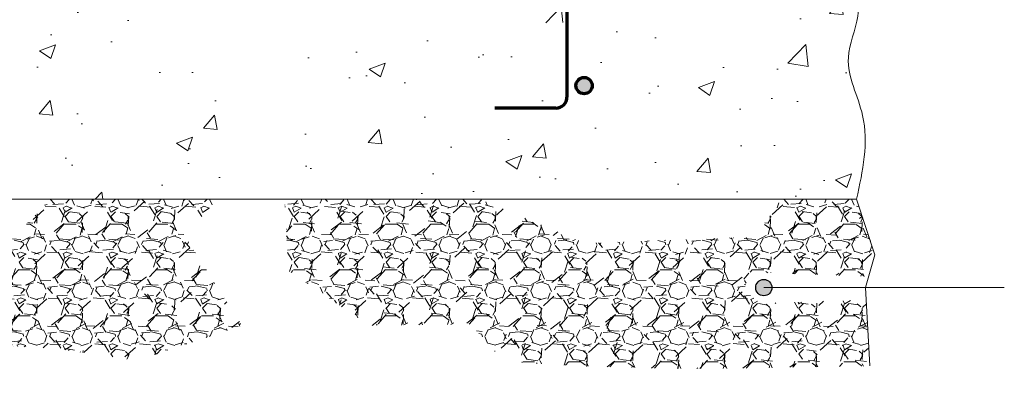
# Model space of a CAD drawing. Header units: inches. Extents: x 0 to 8.5, y 0 to 11.
# Tile 3 of 11: x 2.6 to 5.3, y 4.1 to 5.1. Entities that reach past the tile are written whole.
import ezdxf

# ---------------------------------------------------------------- set-up
doc = ezdxf.new("R2010")
doc.units = ezdxf.units.IN
doc.header["$LTSCALE"] = 0.5
doc.header["$MEASUREMENT"] = 0
doc.layers.get('0').update_dxf_attribs({"linetype": 'CONTINUOUS', "lineweight": 35})
for name, color, linetype, lineweight in [('C-PVMT-CONC', 8, 'CONTINUOUS', 18), ('G-ANNO-PATT', 8, 'CONTINUOUS', 18), ('S-REIN-RBAR', 5, 'CONTINUOUS', 70)]:
    doc.layers.add(name, color=color, linetype=linetype, lineweight=lineweight)
doc.layers.add('G-ANNO-TEXT', color=7, linetype='CONTINUOUS')
doc.styles.add('01-E-BLDG-1_1', font='arial.ttf', dxfattribs={"height": 0.09375})
doc.dimstyles.new('01-E-BLDG-1_1', dxfattribs={"dimtxt": 0.09375, "dimasz": 0.125, "dimexe": 0.0625, "dimexo": 0.0625, "dimgap": 0.0625, "dimtad": 1, "dimdec": 4, "dimzin": 3, "dimdsep": 46, "dimlunit": 4, "dimtxsty": '01-E-BLDG-1_1', "dimcen": 0.0625, "dimclrd": 1, "dimclre": 1, "dimclrt": 256, "dimazin": 0, "dimtfac": 1, "dimtdec": 4, "dimtmove": 1, "dimatfit": 3, "dimfxl": 1, "dimfrac": 2, "dimtolj": 1, "dimtzin": 3, "dimlwd": 0, "dimlwe": 0, "dimarcsym": 0})
pattern_1 = [(49.99999999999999, (0, 0), (0.4482876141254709, -0.03922008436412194), [0.046875, -0.515625]), (355, (0, 0), (-0.086719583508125, 0.4701200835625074), [0.0375, -0.4125]), (100.45144446, (0.037357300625, -0.00326834), (0.361568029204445, 0.4308999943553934), [0.03983761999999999, -0.4382138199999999]), (46.18420000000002, (0, 0.125), (0.6670258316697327, -0.1034495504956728), [0.07031249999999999, -0.7734374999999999]), (96.63563549, (0.055585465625, 0.116379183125), (0.5841637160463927, 0.608824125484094), [0.05975646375, -0.6573210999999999]), (351.1841639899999, (0, 0.125), (0.5841637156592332, 0.6088241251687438), [0.05625, -0.618750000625]), (21, (0.0625, 0.09375), (0.3730669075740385, -0.2516368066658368), [0.046875, -0.515625]), (326.0000000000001, (0.0625, 0.09375), (0.1520720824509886, 0.4532187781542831), [0.0375, -0.4125]), (71.45144474, (0.09358890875, 0.07278026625), (0.5251389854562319, 0.2015819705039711), [0.03983761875, -0.43821382]), (37.50000000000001, (0, 0), (0.007599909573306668, 0.2080586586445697), [0, -0.4075, 0, -0.41875, 0, -0.4140625]), (7.499999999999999, (0, 0), (0.1644184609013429, 0.2465073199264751), [0, -0.23875, 0, -0.398125, 0, -0.1578125]), (327.5, (-0.139375, 0), (0.3336390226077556, -0.01409679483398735), [0, -0.15625, 0, -0.4875, 0, -0.646875]), (317.5, (-0.201875, 0), (0.3644913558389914, 0.06256561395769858), [0, -0.203125, 0, -0.32375, 0, -0.459375])]
pattern_2 = [(228.012787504, (0.09, 0.125), (-1.000000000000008, -1.125), [0.016817, -1.664886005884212]), (184.969740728, (0.07875, 0.1125), (1.499999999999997, 0.1250000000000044), [0.0288585, -2.85699059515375]), (132.510447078, (0.05, 0.11), (1.250000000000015, -1.374999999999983), [0.0203485, -2.014504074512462]), (267.273689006, (0.00125, 0.07875), (0.125000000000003, 2.500000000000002), [0.02627975, -2.601694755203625]), (292.833654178, (0, 0.0525), (-0.6249999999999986, 1.500000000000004), [0.025769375, -2.551171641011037]), (357.273689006, (0.01, 0.02875), (-2.500000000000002, 0.1250000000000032), [0.02627975, -2.601694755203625]), (37.6942404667, (0.03625, 0.0275), (-1.625, -1.249999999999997), [0.034753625, -3.4406060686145]), (72.2553283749, (0.06375, 0.04875), (0.8750000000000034, 2.75), [0.03281099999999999, -3.248290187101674]), (121.429565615, (0.07375, 0.08), (-1.000000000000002, 1.624999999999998), [0.02636875, -2.610509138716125]), (175.236358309, (0.06, 0.1025), (1.374999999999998, -0.1250000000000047), [0.030104, -1.475095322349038]), (222.397437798, (0.03, 0.105), (-1.499999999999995, -1.374999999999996), [0.038931, -3.854171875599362]), (138.814074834, (0.125, 0.0775), (-0.8750000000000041, 0.75), [0.013287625, -1.315480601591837]), (171.46923439, (0.115, 0.08625), (1.625, -0.2499999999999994), [0.025279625, -2.502688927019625]), (225, (0.09, 0.09), (-1.387778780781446e-17, -0.1249999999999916), [0.017677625, -0.1590990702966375]), (203.198590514, (0.08125, 0.105), (0.6249999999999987, 0.2499999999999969), [0.00951975, -0.9424518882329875]), (291.801409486, (0.0725, 0.10125), (-0.1249999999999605, 0.3750000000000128), [0.013462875, -0.6596827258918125]), (30.96375653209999, (0.0775, 0.08875), (0.3750000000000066, 0.2499999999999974), [0.021866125, -0.7070028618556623]), (161.565051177, (0.09625, 0.1), (0.2500000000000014, -0.1249999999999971), [0.015811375, -0.3794733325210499]), (16.389540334, (0, 0.10125), (1.249999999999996, 0.3750000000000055), [0.02215, -2.192855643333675]), (70.3461759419, (0.02125, 0.1075), (-0.5000000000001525, -1.375000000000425), [0.018582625, -1.839675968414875]), (293.198590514, (0.09625, 0.125), (-0.2499999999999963, 0.6249999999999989), [0.019039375, -0.9329322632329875]), (343.610459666, (0.10375, 0.1075), (-1.249999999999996, 0.3750000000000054), [0.02215, -2.192855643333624]), (339.44395478, (0, 0.02375), (-0.6250000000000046, 0.2500000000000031), [0.02136, -1.046640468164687]), (294.775140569, (0.02, 0.01625), (-0.6250000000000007, 1.375), [0.01789725, -1.7718303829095]), (66.8014094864, (0.0975, 0), (0.2499999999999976, 0.6249999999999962), [0.019039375, -0.9329322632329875]), (17.3540246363, (0.105, 0.0175), (-1.624999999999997, -0.4999999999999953), [0.020953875, -2.07442795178]), (69.44395478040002, (0.03625, 0), (-0.2500000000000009, -0.6249999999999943), [0.01068, -1.057320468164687]), (101.309932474, (0.09, 0), (-0.1249999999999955, 0.5000000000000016), [0.00637375, -0.6310036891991]), (165.963756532, (0.08875, 0.00625), (0.3749999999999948, -0.1250000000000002), [0.025769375, -0.4896188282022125]), (186.009005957, (0.06375, 0.0125), (1.250000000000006, 0.1249999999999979), [0.02388125, -2.36424039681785]), (303.690067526, (0.0775, 0.0775), (-0.1249999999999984, 0.2499999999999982), [0.01802775, -0.432666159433]), (353.157226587, (0.0875, 0.0625), (2.125000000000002, -0.2500000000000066), [0.03147425, -3.115945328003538]), (60.9453959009, (0.11875, 0.05875), (-0.4999999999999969, -0.8749999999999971), [0.0128695, -1.274084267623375]), (90, (0.125, 0.07), (-0.125, 0.125), [0.0075, -0.1175]), (120.256437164, (0.06125, 0.01625), (0.5000000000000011, -0.875000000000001), [0.0173655, -1.719189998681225]), (48.01278750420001, (0.0525, 0.03125), (1, 1.124999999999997), [0.033634, -1.648069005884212]), (0, (0.075, 0.05625), (0.125, 0.125), [0.0325, -0.0925]), (325.3048464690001, (0.1075, 0.05625), (1.250000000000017, -0.8749999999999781), [0.01976425, -1.95665928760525]), (254.054604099, (0.12375, 0.045), (-0.1250000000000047, -0.5000000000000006), [0.01820025, -0.8918134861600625]), (207.645975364, (0.11875, 0.0275), (-2.374999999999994, -1.250000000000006), [0.029633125, -2.933684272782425]), (175.42607874, (0.0925, 0.01375), (-1.624999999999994, 0.1250000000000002), [0.031349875, -3.103634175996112])]

# ---------------------------------------------------------------- blocks, each defined once
blk = doc.blocks.new('G-TDT1')
at = {"linetype": 'ByBlock', "lineweight": -2}
h = blk.add_hatch(color=256, dxfattribs=at)
edge = h.paths.add_edge_path()
edge.add_arc((0, 0), 0.02220729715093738, 0, 360)
at = {"color": 0, "linetype": 'ByBlock', "lineweight": -2}
blk.add_circle((0, 0), 0.02220729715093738, dxfattribs=at)

msp = doc.modelspace()

# ---------------------------------------------------------------- hatches: boundary and pattern name
at = {"layer": 'G-ANNO-PATT'}
h = msp.add_hatch(dxfattribs=at)
h.set_pattern_fill('AR-CONC', color=256, scale=0.0625)
h.set_pattern_definition(pattern_1)
h.paths.add_polyline_path([(2.386111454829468, 5.081148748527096), (2.38611135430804, 4.927368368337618), (2.836621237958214, 4.927368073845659), (2.836621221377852, 4.902003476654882), (2.36074674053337, 4.902003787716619), (2.360746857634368, 5.081148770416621)])
h.paths.add_polyline_path([(2.386111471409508, 5.106513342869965), (2.360746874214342, 5.10651336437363), (2.360746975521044, 5.26149571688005), (1.738880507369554, 5.261496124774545), (1.74095956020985, 5.253424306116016), (1.743016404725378, 5.245353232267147), (1.745028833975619, 5.237283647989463), (1.746974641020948, 5.229216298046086), (1.748831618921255, 5.22115192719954), (1.750577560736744, 5.21309128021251), (1.752190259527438, 5.20503510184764), (1.753647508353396, 5.196984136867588), (1.754927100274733, 5.18893913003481), (1.756006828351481, 5.180900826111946), (1.756864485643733, 5.172869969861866), (1.757477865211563, 5.164847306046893), (1.757824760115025, 5.156833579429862), (1.757882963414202, 5.148829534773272), (1.757630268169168, 5.140835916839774), (1.757044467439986, 5.132853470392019), (1.756103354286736, 5.124882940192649), (1.754796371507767, 5.116924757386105), (1.753164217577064, 5.108977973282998), (1.751261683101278, 5.101041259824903), (1.74914355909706, 5.093113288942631), (1.746864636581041, 5.085192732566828), (1.744479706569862, 5.077278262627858), (1.742043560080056, 5.069368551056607), (1.739610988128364, 5.061462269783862), (1.737236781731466, 5.053558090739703), (1.734975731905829, 5.045654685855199), (1.732882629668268, 5.037750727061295), (1.731012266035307, 5.029844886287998), (1.729419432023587, 5.02193583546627), (1.728158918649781, 5.014022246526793), (1.727282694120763, 5.00610285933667), (1.726798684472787, 4.998177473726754), (1.726679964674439, 4.990246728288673), (1.726898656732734, 4.982311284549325), (1.727426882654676, 4.974371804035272), (1.728236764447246, 4.96642894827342), (1.729300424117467, 4.958483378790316), (1.730589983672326, 4.9505357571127), (1.732077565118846, 4.942586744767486), (1.73373529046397, 4.934637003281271), (1.735535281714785, 4.926687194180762), (1.737449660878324, 4.918737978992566), (1.739450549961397, 4.910790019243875), (1.741510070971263, 4.902843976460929), (1.743600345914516, 4.89490051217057), (1.745693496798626, 4.886960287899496), (1.747761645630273, 4.879023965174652), (1.749776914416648, 4.871092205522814), (1.751711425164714, 4.863165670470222), (1.753537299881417, 4.855245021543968), (1.755227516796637, 4.847330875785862), (1.756769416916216, 4.839423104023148), (1.758162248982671, 4.831520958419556), (1.75940562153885, 4.823623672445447), (1.76049914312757, 4.815730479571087), (1.76144242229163, 4.807840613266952), (1.762235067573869, 4.799953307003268), (1.762876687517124, 4.792067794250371), (1.763366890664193, 4.784183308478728), (1.763705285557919, 4.776299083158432), (1.763891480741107, 4.768414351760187), (1.763925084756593, 4.76052834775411), (1.763805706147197, 4.752640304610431), (1.763532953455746, 4.744749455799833), (1.763106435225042, 4.736855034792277), (1.76252575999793, 4.728956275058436), (1.761790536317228, 4.721052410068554), (1.760900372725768, 4.713142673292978), (1.759854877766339, 4.705226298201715), (1.75865365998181, 4.697302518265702), (1.757296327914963, 4.689370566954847), (1.755782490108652, 4.681429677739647), (1.754111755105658, 4.673479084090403), (1.752283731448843, 4.665518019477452), (1.750298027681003, 4.657545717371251), (1.748154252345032, 4.649561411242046), (1.745852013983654, 4.641564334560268), (1.74339092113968, 4.633553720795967), (1.740770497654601, 4.625528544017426), (3.127754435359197, 4.625528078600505), (3.127751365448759, 5.081148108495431), (2.386111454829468, 5.081148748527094)])
edge = h.paths.add_edge_path()
edge.add_line((2.386111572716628, 5.261495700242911), (2.386111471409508, 5.106513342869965))
edge.add_line((2.386111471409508, 5.106513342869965), (3.127751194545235, 5.10651271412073))
edge.add_line((3.127751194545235, 5.10651271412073), (3.127750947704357, 5.143147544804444))
edge.add_line((3.127750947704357, 5.143147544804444), (2.656709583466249, 5.143147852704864))
edge.add_line((2.656709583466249, 5.143147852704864), (2.656709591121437, 5.154857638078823))
edge.add_line((2.656709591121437, 5.154857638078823), (2.672653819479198, 5.15485762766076))
edge.add_arc((2.672409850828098, 5.166264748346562), 0.01140972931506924, 271.2252209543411, 358.7747969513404)
edge.add_line((2.683816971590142, 5.166020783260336), (2.684166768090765, 5.250558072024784))
edge.add_line((2.684166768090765, 5.250558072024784), (2.581755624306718, 5.250558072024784))
edge.add_line((2.581755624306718, 5.250558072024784), (2.581755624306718, 5.261495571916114))
edge.add_line((2.581755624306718, 5.261495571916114), (2.386111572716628, 5.261495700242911))
h = msp.add_hatch(dxfattribs=at)
h.set_pattern_fill('AR-CONC', color=256, scale=0.0625)
h.set_pattern_definition(pattern_1)
h.paths.add_polyline_path([(3.619525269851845, 4.903225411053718), (3.619525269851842, 4.928590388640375), (4.095399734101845, 4.928590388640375), (4.095399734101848, 4.903225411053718)])
edge = h.paths.add_edge_path()
edge.add_line((4.095399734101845, 5.081147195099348), (4.095399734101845, 4.903225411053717))
edge.add_line((4.095399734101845, 4.903225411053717), (4.070036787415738, 4.903225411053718))
edge.add_line((4.070036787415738, 4.903225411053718), (4.070036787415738, 5.081147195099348))
edge.add_line((4.070036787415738, 5.081147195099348), (3.330272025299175, 5.081147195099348))
edge.add_line((3.330272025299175, 5.081147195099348), (3.330275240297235, 4.625528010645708))
edge.add_line((3.330275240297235, 4.625528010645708), (4.860945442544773, 4.625527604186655))
edge.add_line((4.860945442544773, 4.625527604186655), (4.863196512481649, 4.635825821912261))
edge.add_line((4.863196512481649, 4.635825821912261), (4.865429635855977, 4.646124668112))
edge.add_line((4.865429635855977, 4.646124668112), (4.867626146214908, 4.656421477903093))
edge.add_line((4.867626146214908, 4.656421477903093), (4.869767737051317, 4.666715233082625))
edge.add_line((4.869767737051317, 4.666715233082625), (4.871836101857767, 4.677004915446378))
edge.add_line((4.871836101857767, 4.677004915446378), (4.873812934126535, 4.687289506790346))
edge.add_line((4.873812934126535, 4.687289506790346), (4.875679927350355, 4.697567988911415))
edge.add_line((4.875679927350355, 4.697567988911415), (4.877418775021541, 4.707839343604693))
edge.add_line((4.877418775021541, 4.707839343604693), (4.879011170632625, 4.718102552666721))
edge.add_line((4.879011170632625, 4.718102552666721), (4.880438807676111, 4.728356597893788))
edge.add_line((4.880438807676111, 4.728356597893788), (4.881683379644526, 4.738600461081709))
edge.add_line((4.881683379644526, 4.738600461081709), (4.882726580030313, 4.748833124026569))
edge.add_line((4.882726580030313, 4.748833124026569), (4.88355010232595, 4.759053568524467))
edge.add_line((4.88355010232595, 4.759053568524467), (4.884135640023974, 4.769260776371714))
edge.add_line((4.884135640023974, 4.769260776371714), (4.884464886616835, 4.779453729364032))
edge.add_line((4.884464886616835, 4.779453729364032), (4.884519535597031, 4.789631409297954))
edge.add_line((4.884519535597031, 4.789631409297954), (4.884281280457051, 4.799792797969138))
edge.add_line((4.884281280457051, 4.799792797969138), (4.883731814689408, 4.809936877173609))
edge.add_line((4.883731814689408, 4.809936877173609), (4.88285283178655, 4.820062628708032))
edge.add_line((4.88285283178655, 4.820062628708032), (4.881626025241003, 4.830169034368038))
edge.add_line((4.881626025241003, 4.830169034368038), (4.880033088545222, 4.840255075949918))
edge.add_line((4.880033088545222, 4.840255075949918), (4.878055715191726, 4.850319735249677))
edge.add_line((4.878055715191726, 4.850319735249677), (4.875680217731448, 4.860362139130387))
edge.add_line((4.875680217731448, 4.860362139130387), (4.872946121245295, 4.870383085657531))
edge.add_line((4.872946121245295, 4.870383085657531), (4.869927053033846, 4.880384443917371))
edge.add_line((4.869927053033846, 4.880384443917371), (4.866697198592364, 4.890368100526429))
edge.add_line((4.866697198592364, 4.890368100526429), (4.863330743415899, 4.900335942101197))
edge.add_line((4.863330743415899, 4.900335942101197), (4.859901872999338, 4.910289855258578))
edge.add_line((4.859901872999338, 4.910289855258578), (4.856484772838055, 4.920231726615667))
edge.add_line((4.856484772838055, 4.920231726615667), (4.853153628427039, 4.930163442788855))
edge.add_line((4.853153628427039, 4.930163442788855), (4.849982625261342, 4.940086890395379))
edge.add_line((4.849982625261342, 4.940086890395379), (4.847045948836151, 4.950003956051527))
edge.add_line((4.847045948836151, 4.950003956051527), (4.844417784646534, 4.959916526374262))
edge.add_line((4.844417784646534, 4.959916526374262), (4.842172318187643, 4.969826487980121))
edge.add_line((4.842172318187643, 4.969826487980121), (4.840383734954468, 4.979735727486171))
edge.add_line((4.840383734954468, 4.979735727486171), (4.839126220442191, 4.989646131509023))
edge.add_line((4.839126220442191, 4.989646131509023), (4.838473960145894, 4.999559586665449))
edge.add_line((4.838473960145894, 4.999559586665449), (4.838501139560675, 5.009477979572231))
edge.add_line((4.838501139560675, 5.009477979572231), (4.83926277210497, 5.019403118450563))
edge.add_line((4.83926277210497, 5.019403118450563), (4.840688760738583, 5.029336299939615))
edge.add_line((4.840688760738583, 5.029336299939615), (4.84265882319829, 5.039278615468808))
edge.add_line((4.84265882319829, 5.039278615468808), (4.845052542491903, 5.049231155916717))
edge.add_line((4.845052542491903, 5.049231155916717), (4.847749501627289, 5.05919501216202))
edge.add_line((4.847749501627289, 5.05919501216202), (4.850629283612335, 5.069171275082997))
edge.add_line((4.850629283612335, 5.069171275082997), (4.853571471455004, 5.079161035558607))
edge.add_line((4.853571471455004, 5.079161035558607), (4.856455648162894, 5.089165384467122))
edge.add_line((4.856455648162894, 5.089165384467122), (4.859161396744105, 5.099185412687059))
edge.add_line((4.859161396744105, 5.099185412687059), (4.861568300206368, 5.109222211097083))
edge.add_line((4.861568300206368, 5.109222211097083), (4.86355594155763, 5.119276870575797))
edge.add_line((4.86355594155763, 5.119276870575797), (4.865006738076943, 5.129350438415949))
edge.add_line((4.865006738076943, 5.129350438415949), (4.865879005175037, 5.139442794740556))
edge.add_line((4.865879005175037, 5.139442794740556), (4.866213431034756, 5.149552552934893))
edge.add_line((4.866213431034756, 5.149552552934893), (4.866054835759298, 5.159678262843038))
edge.add_line((4.866054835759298, 5.159678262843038), (4.865448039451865, 5.16981847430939))
edge.add_line((4.865448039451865, 5.16981847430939), (4.864437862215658, 5.179971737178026))
edge.add_line((4.864437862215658, 5.179971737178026), (4.863069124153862, 5.190136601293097))
edge.add_line((4.863069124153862, 5.190136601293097), (4.861386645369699, 5.200311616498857))
edge.add_line((4.861386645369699, 5.200311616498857), (4.859435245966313, 5.210495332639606))
edge.add_line((4.859435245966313, 5.210495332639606), (4.85725974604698, 5.220686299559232))
edge.add_line((4.85725974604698, 5.220686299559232), (4.854904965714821, 5.230883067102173))
edge.add_line((4.854904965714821, 5.230883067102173), (4.852415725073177, 5.241084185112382))
edge.add_line((4.852415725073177, 5.241084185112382), (4.849836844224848, 5.251288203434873))
edge.add_line((4.849836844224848, 5.251288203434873), (4.847213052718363, 5.26149402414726))
edge.add_line((4.847213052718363, 5.26149402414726), (3.872399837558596, 5.261494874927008))
edge.add_line((3.872399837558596, 5.261494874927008), (3.872399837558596, 5.250557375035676))
edge.add_line((3.872399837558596, 5.250557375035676), (3.769988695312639, 5.250557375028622))
edge.add_line((3.769988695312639, 5.250557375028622), (3.770338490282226, 5.166020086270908))
edge.add_arc((3.781501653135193, 5.166020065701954), 0.01116316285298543, 179.9998944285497, 270.0000001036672)
edge.add_line((3.781501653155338, 5.154856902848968), (3.801312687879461, 5.154856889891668))
edge.add_line((3.801312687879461, 5.154856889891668), (3.801312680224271, 5.143147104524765))
edge.add_line((3.801312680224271, 5.143147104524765), (3.330271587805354, 5.143147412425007))
edge.add_line((3.330271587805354, 5.143147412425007), (3.330271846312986, 5.10651254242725))
edge.add_line((3.330271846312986, 5.10651254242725), (4.186153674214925, 5.10651254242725))
edge.add_line((4.186153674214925, 5.10651254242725), (4.186153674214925, 5.081147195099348))
edge.add_line((4.186153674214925, 5.081147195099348), (4.095399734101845, 5.081147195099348))
h = msp.add_hatch(dxfattribs=at)
h.set_pattern_fill('GRAVEL', color=256, scale=0.125)
h.set_pattern_definition(pattern_2)
h.paths.add_polyline_path([(3.025749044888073, 4.531421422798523), (3.118207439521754, 4.385647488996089), (3.18553226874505, 4.280882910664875), (2.900696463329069, 4.185172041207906), (2.681279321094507, 4.217638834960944), (2.22697390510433, 4.243247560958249), (2.010686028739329, 4.195463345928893), (1.801984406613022, 4.076701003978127), (1.80332433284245, 4.094351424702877), (1.805587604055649, 4.115566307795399), (1.808189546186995, 4.136781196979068), (1.810813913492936, 4.157970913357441), (1.813144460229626, 4.179110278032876), (1.814864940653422, 4.200174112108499), (1.81565910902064, 4.221137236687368), (1.815210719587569, 4.241974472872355), (1.813203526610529, 4.262660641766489), (1.80942398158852, 4.283180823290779), (1.804214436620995, 4.303575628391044), (1.798104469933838, 4.323904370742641), (1.791623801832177, 4.344226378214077), (1.785302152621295, 4.364600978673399), (1.779669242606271, 4.385087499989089), (1.775254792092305, 4.405745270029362), (1.772588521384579, 4.426633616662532), (1.772197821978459, 4.44781147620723), (1.774093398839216, 4.469250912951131), (1.777121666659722, 4.49072823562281), (1.779969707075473, 4.511992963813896), (1.781324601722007, 4.532794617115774), (1.779873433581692, 4.552882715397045), (1.774652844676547, 4.57207869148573), (1.766032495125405, 4.590478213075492), (1.754699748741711, 4.608242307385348), (1.741342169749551, 4.625531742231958), (1.991786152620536, 4.625528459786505), (2.236223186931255, 4.473771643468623), (2.514170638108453, 4.469727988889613), (2.663677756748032, 4.625528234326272), (2.954532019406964, 4.625528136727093), (3.1276960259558, 4.625531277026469)])
h = msp.add_hatch(dxfattribs=at)
h.set_pattern_fill('GRAVEL', color=256, scale=0.125)
h.set_pattern_definition(pattern_2)
edge = h.paths.add_edge_path()
edge.add_line((4.911019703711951, 4.473678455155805), (4.860945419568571, 4.625527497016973))
edge.add_line((4.860945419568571, 4.625527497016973), (4.656858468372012, 4.625527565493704))
edge.add_line((4.656858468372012, 4.625527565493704), (4.584236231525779, 4.522011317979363))
edge.add_line((4.584236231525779, 4.522011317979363), (4.120774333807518, 4.504863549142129))
edge.add_line((4.120774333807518, 4.504863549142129), (3.832926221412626, 4.62552784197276))
edge.add_line((3.832926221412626, 4.62552784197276), (3.301173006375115, 4.625528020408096))
edge.add_line((3.301173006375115, 4.625528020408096), (3.313062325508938, 4.429582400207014))
edge.add_line((3.313062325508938, 4.429582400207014), (3.531831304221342, 4.281020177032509))
edge.add_line((3.531831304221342, 4.281020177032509), (3.80889345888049, 4.284254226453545))
edge.add_line((3.80889345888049, 4.284254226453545), (3.898708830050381, 4.18257311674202))
edge.add_line((3.898708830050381, 4.18257311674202), (4.095571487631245, 4.170656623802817))
edge.add_line((4.095571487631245, 4.170656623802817), (4.287213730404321, 4.164826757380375))
edge.add_arc((4.441923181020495, 12.80689906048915), 8.643456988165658, 268.9744066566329, 270.8771963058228)
edge.add_arc((5.19189362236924, -22.29172535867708), 26.46338916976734, 90.63875576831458, 91.33738132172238, ccw=False)
edge.add_line((4.896875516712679, 4.17001930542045), (4.887285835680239, 4.350374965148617))
edge.add_line((4.887285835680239, 4.350374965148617), (4.59722961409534, 4.341055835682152))
edge.add_line((4.59722961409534, 4.341055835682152), (4.554058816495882, 4.377779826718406))
edge.add_line((4.554058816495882, 4.377779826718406), (4.568703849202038, 4.426546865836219))
edge.add_line((4.568703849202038, 4.426546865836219), (4.894106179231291, 4.41420503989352))
edge.add_line((4.894106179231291, 4.41420503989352), (4.911019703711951, 4.473678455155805))

# ---------------------------------------------------------------- linework, layer by layer
at = {"layer": 'C-PVMT-CONC'}
msp.add_line((4.860945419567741, 4.625527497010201), (1.741400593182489, 4.62552854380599), dxfattribs=at)
msp.add_spline([(4.847213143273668, 5.26149367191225, 9811.3086050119), (4.864400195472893, 5.124627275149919, 9811.3086050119), (4.838573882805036, 5.011072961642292, 9811.3086050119), (4.877313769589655, 4.853644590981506, 9811.3086050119), (4.86094508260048, 4.625525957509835, 9811.3086050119)], degree=3, dxfattribs=at)
at = {"layer": 'G-ANNO-PATT', "flags": 128}
msp.add_lwpolyline([(4.896853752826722, 4.17042862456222), (4.896853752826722, 4.17042862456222), (4.885500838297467, 4.383945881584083), (4.911019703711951, 4.473678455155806), (4.86094508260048, 4.625525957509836)], dxfattribs=at)
at = {"layer": 'S-REIN-RBAR'}
for p, q in [((4.071360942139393, 5.199011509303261), (4.071359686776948, 4.903554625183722)), ((4.041359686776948, 4.873554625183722), (3.875156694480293, 4.873554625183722))]:
    msp.add_line(p, q, dxfattribs=at)
msp.add_arc((4.041359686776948, 4.903554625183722), 0.03, 270, 7.016709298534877e-15, dxfattribs=at)

# ---------------------------------------------------------------- block references
at = {"layer": 'G-ANNO-TEXT'}
msp.add_blockref('G-TDT1', (4.608082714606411, 4.384072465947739), dxfattribs=at)
at = {"layer": 'S-REIN-RBAR'}
msp.add_blockref('G-TDT1', (4.118234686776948, 4.934804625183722), dxfattribs=at)

# ---------------------------------------------------------------- leaders
at = {"layer": 'G-ANNO-TEXT'}
msp.add_leader([(4.608082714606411, 4.384072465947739), (5.263593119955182, 4.384072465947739)], dimstyle='01-E-BLDG-1_1', override={"dimgap": 0.0625, "dimtad": 0, "dimldrblk": 'None'}, dxfattribs=at)

doc.saveas('drawing.dxf')
